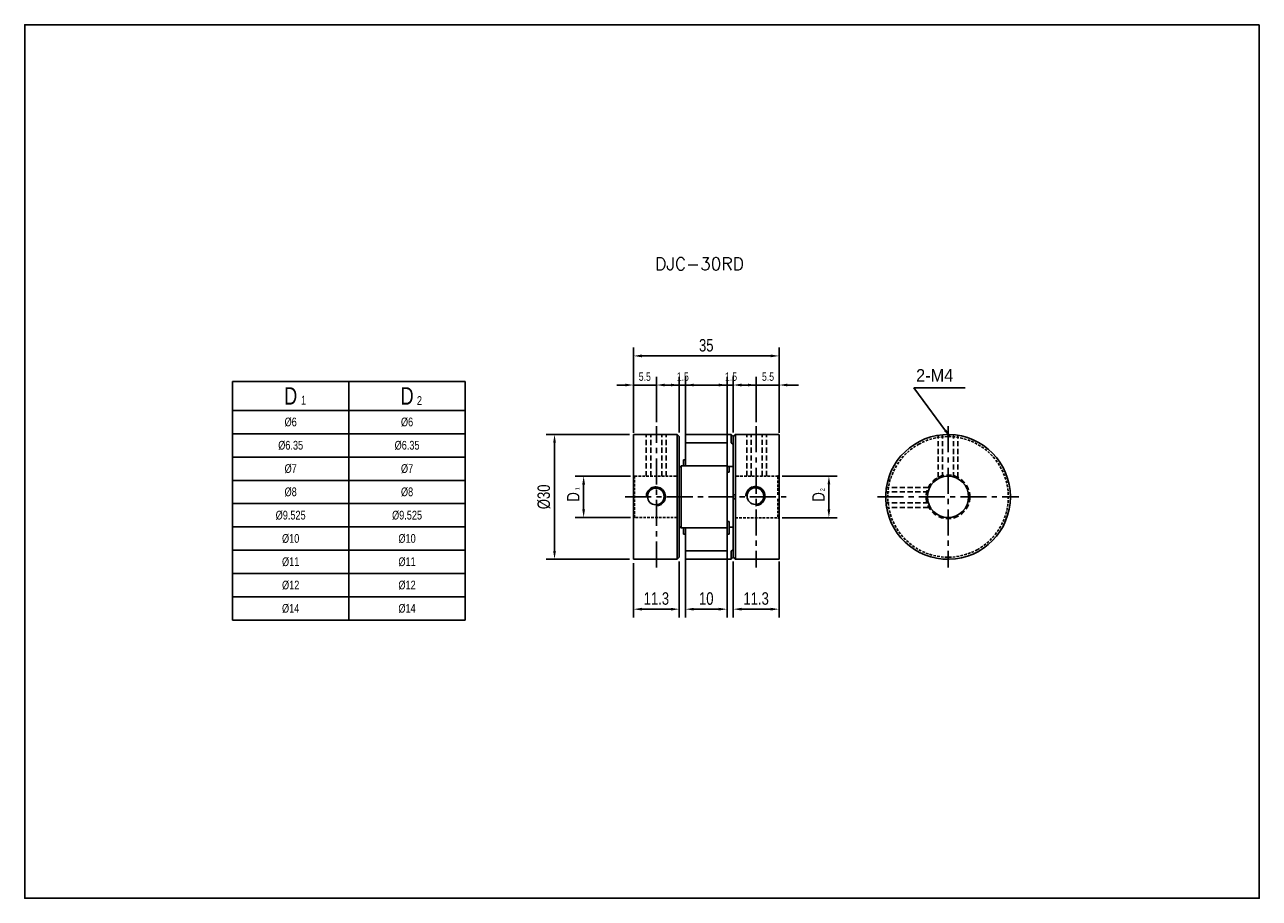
# Model space of a CAD drawing. Header units: millimetres. Extents: x 0 to 297, y 0 to 210.
import ezdxf

# ---------------------------------------------------------------- set-up
doc = ezdxf.new("R2010")
doc.units = ezdxf.units.MM
doc.header["$LTSCALE"] = 5
for name, pattern in [('CENTER', [2, 1.25, -0.25, 0.25, -0.25]), ('DASHED', [0.75, 0.5, -0.25]), ('HIDDEN', [0.375, 0.25, -0.125]), ('HIDDEN2', [0.1875, 0.125, -0.0625])]:
    doc.linetypes.add(name, pattern=pattern)
doc.layers.get('0').update_dxf_attribs({"linetype": 'CONTINUOUS'})
doc.layers.get('Defpoints').update_dxf_attribs({"linetype": 'CONTINUOUS'})
for name, color, linetype in [('BM', 2, 'CONTINUOUS'), ('CT', 1, 'CENTER'), ('D', 7, 'CONTINUOUS'), ('DIM', 7, 'CONTINUOUS'), ('HD', 4, 'DASHED')]:
    doc.layers.add(name, color=color, linetype=linetype)
doc.styles.add('H', font='txt.shx')
doc.styles.get("Standard").update_dxf_attribs({"font": 'Gulim.ttf', "width": 0.8, "height": 3})
doc.dimstyles.new('LIM', dxfattribs={"dimtxt": 2, "dimasz": 2, "dimexe": 2, "dimexo": 1, "dimgap": 1, "dimtad": 1, "dimdec": 3, "dimzin": 9, "dimdsep": 46, "dimtxsty": 'Standard', "dimcen": 3, "dimclrd": 1, "dimclre": 1, "dimadec": 0, "dimazin": 0, "dimtfac": 1, "dimtdec": 3, "dimtmove": 0, "dimatfit": 3, "dimfxl": 0, "dimtolj": 1, "dimtzin": 0, "dimarcsym": 0})

# ---------------------------------------------------------------- blocks, each defined once
blk = doc.blocks.new('*D7')
at = {"layer": 'Defpoints', "color": 0}
for p in [(168.96, 84.46), (158.96, 82.52), (168.96, 69.5)]:
    blk.add_point(p, dxfattribs=at)
at = {"layer": 'DIM', "color": 1, "lineweight": -2}
for p, q in [((168.96, 83.46), (168.96, 67.5)), ((158.96, 81.52), (158.96, 67.5)), ((160.96, 69.5), (166.96, 69.5))]:
    blk.add_line(p, q, dxfattribs=at)
at = {"layer": 'DIM', "color": 1}
for points in [[(160.96, 69.83), (160.96, 69.17), (158.96, 69.5)], [(166.96, 69.83), (166.96, 69.17), (168.96, 69.5)]]:
    blk.add_solid(points, dxfattribs=at)
at = {"layer": 'DIM', "color": 0, "insert": (163.96, 72.04), "char_height": 3, "attachment_point": 5}
blk.add_mtext('\\A1;10', dxfattribs=at)
blk = doc.blocks.new('*D8')
at = {"layer": 'Defpoints', "color": 0}
for p in [(181.46, 130.38), (146.46, 110.86), (181.46, 110.86)]:
    blk.add_point(p, dxfattribs=at)
at = {"layer": 'DIM', "color": 1, "lineweight": -2}
for p, q in [((146.46, 111.86), (146.46, 132.38)), ((181.46, 111.86), (181.46, 132.38)), ((148.46, 130.38), (179.46, 130.38))]:
    blk.add_line(p, q, dxfattribs=at)
at = {"layer": 'DIM', "color": 1}
for points in [[(148.46, 130.72), (148.46, 130.05), (146.46, 130.38)], [(179.46, 130.72), (179.46, 130.05), (181.46, 130.38)]]:
    blk.add_solid(points, dxfattribs=at)
at = {"layer": 'DIM', "color": 0, "insert": (163.96, 132.92), "char_height": 3, "attachment_point": 5}
blk.add_mtext('\\A1;35', dxfattribs=at)
blk = doc.blocks.new('*D9')
at = {"layer": 'Defpoints', "color": 0}
for p in [(146.46, 81.55), (157.46, 82), (157.46, 69.5)]:
    blk.add_point(p, dxfattribs=at)
at = {"layer": 'DIM', "color": 1, "lineweight": -2}
for p, q in [((146.46, 80.55), (146.46, 67.5)), ((157.46, 81), (157.46, 67.5)), ((148.46, 69.5), (155.46, 69.5))]:
    blk.add_line(p, q, dxfattribs=at)
at = {"layer": 'DIM', "color": 1}
for points in [[(148.46, 69.83), (148.46, 69.17), (146.46, 69.5)], [(155.46, 69.83), (155.46, 69.17), (157.46, 69.5)]]:
    blk.add_solid(points, dxfattribs=at)
at = {"layer": 'DIM', "color": 0, "insert": (151.96, 72.04), "char_height": 3, "attachment_point": 5}
blk.add_mtext('\\A1;11.3', dxfattribs=at)
blk = doc.blocks.new('*D10')
at = {"layer": 'Defpoints', "color": 0}
for p in [(146.51, 111.49), (127.46, 81.5), (146.51, 81.5)]:
    blk.add_point(p, dxfattribs=at)
at = {"layer": 'DIM', "color": 1, "lineweight": -2}
for p, q in [((145.51, 111.49), (125.46, 111.49)), ((127.46, 109.49), (127.46, 83.5)), ((145.51, 81.5), (125.46, 81.5))]:
    blk.add_line(p, q, dxfattribs=at)
at = {"layer": 'DIM', "color": 1}
for points in [[(127.13, 109.49), (127.79, 109.49), (127.46, 111.49)], [(127.13, 83.5), (127.79, 83.5), (127.46, 81.5)]]:
    blk.add_solid(points, dxfattribs=at)
at = {"layer": 'DIM', "color": 0, "insert": (124.92, 96.5), "char_height": 3, "attachment_point": 5, "rotation": 90}
blk.add_mtext('\\A1;%%C30', dxfattribs=at)
blk = doc.blocks.new('*D11')
at = {"layer": 'Defpoints', "color": 0}
for p in [(134.46, 101.47), (146.71, 101.47), (146.71, 91.52)]:
    blk.add_point(p, dxfattribs=at)
at = {"layer": 'DIM', "color": 1, "lineweight": -2}
for p, q in [((145.71, 101.47), (132.46, 101.47)), ((134.46, 93.52), (134.46, 99.47)), ((145.71, 91.52), (132.46, 91.52))]:
    blk.add_line(p, q, dxfattribs=at)
at = {"layer": 'DIM', "color": 1}
for points in [[(134.13, 99.47), (134.79, 99.47), (134.46, 101.47)], [(134.13, 93.52), (134.79, 93.52), (134.46, 91.52)]]:
    blk.add_solid(points, dxfattribs=at)
at = {"layer": 'DIM', "color": 0, "insert": (131.96, 96.49), "char_height": 3, "attachment_point": 5, "rotation": 90}
blk.add_mtext('\\A1;D', dxfattribs=at)
blk = doc.blocks.new('*D12')
at = {"layer": 'Defpoints', "color": 0}
for p in [(170.46, 81.99), (181.46, 81.99), (181.46, 69.5)]:
    blk.add_point(p, dxfattribs=at)
at = {"layer": 'DIM', "color": 1, "lineweight": -2}
for p, q in [((170.46, 80.99), (170.46, 67.5)), ((181.46, 80.99), (181.46, 67.5)), ((172.46, 69.5), (179.46, 69.5))]:
    blk.add_line(p, q, dxfattribs=at)
at = {"layer": 'DIM', "color": 1}
for points in [[(172.46, 69.83), (172.46, 69.17), (170.46, 69.5)], [(179.46, 69.83), (179.46, 69.17), (181.46, 69.5)]]:
    blk.add_solid(points, dxfattribs=at)
at = {"layer": 'DIM', "color": 0, "insert": (175.96, 72.04), "char_height": 3, "attachment_point": 5}
blk.add_mtext('\\A1;11.3', dxfattribs=at)
blk = doc.blocks.new('*D13')
at = {"layer": 'Defpoints', "color": 0}
for p in [(181.21, 101.49), (181.21, 91.49), (193.46, 91.49)]:
    blk.add_point(p, dxfattribs=at)
at = {"layer": 'DIM', "color": 1, "lineweight": -2}
for p, q in [((182.21, 101.49), (195.46, 101.49)), ((193.46, 99.49), (193.46, 93.49)), ((182.21, 91.49), (195.46, 91.49))]:
    blk.add_line(p, q, dxfattribs=at)
at = {"layer": 'DIM', "color": 1}
for points in [[(193.13, 99.49), (193.79, 99.49), (193.46, 101.49)], [(193.13, 93.49), (193.79, 93.49), (193.46, 91.49)]]:
    blk.add_solid(points, dxfattribs=at)
at = {"layer": 'DIM', "color": 0, "insert": (190.96, 96.49), "char_height": 3, "attachment_point": 5, "rotation": 90}
blk.add_mtext('\\A1;D', dxfattribs=at)

msp = doc.modelspace()

# ---------------------------------------------------------------- linework, layer by layer
for p, q in [((49.9827, 124.2664), (49.9827, 66.8664)), ((49.9827, 124.2664), (105.9827, 124.2664)), ((105.9827, 124.2664), (105.9827, 66.8664)), ((49.9827, 66.8664), (105.9827, 66.8664))]:
    msp.add_line(p, q)
at = {"color": 4}
for p, q in [((77.9827, 124.2664), (77.9827, 66.8664)), ((49.9827, 117.2664), (105.9827, 117.2664))]:
    msp.add_line(p, q, dxfattribs=at)
at = {"color": 1}
for p, q in [((49.9827, 111.6664), (105.9827, 111.6664)), ((49.9827, 106.0664), (105.9827, 106.0664)), ((49.9827, 100.4664), (105.9827, 100.4664)), ((49.9827, 94.8664), (105.9827, 94.8664)), ((49.9827, 89.2664), (105.9827, 89.2664)), ((49.9827, 83.6664), (105.9827, 83.6664)), ((49.9827, 78.0664), (105.9827, 78.0664)), ((49.9827, 72.4664), (105.9827, 72.4664))]:
    msp.add_line(p, q, dxfattribs=at)
msp.add_lwpolyline([(297, 210), (0, 210), (0, 0), (297, 0)], close=True)
at = {"layer": 'BM', "linetype": 'Continuous'}
for p, q in [((146.4596, 111.4433), (146.4596, 81.5517)), ((156.9596, 111.4933), (146.5096, 111.4933)), ((156.9596, 81.5016), (156.9596, 111.4933)), ((157.4596, 110.9933), (156.9596, 111.4933)), ((157.4596, 103.5016), (157.4596, 110.9933)), ((158.9596, 109.4834), (158.9596, 111.4433)), ((169.9596, 111.4933), (159.0096, 111.4933)), ((169.9596, 109.5268), (169.9596, 111.4933)), ((170.4596, 110.9933), (169.9596, 111.4933)), ((170.9596, 111.4933), (170.4596, 110.9933)), ((170.4596, 109.1871), (170.4596, 110.9933)), ((170.9596, 111.4933), (170.9596, 96.9933)), ((181.4096, 111.4933), (170.9596, 111.4933)), ((181.4596, 96.9933), (181.4596, 111.4433)), ((158.9596, 109.4259), (158.9596, 109.4834)), ((158.9596, 103.9933), (158.9596, 109.4259)), ((168.9096, 109.4759), (159.0096, 109.4759)), ((168.9596, 109.4259), (168.9596, 103.9933)), ((170.4596, 109.1871), (170.0346, 109.4402)), ((170.4596, 96.9933), (170.4596, 109.1871)), ((158.9596, 105.4249), (158.4596, 105.4249)), ((158.4596, 105.4249), (158.4596, 103.9433)), ((158.9596, 103.9433), (158.9596, 103.9933)), ((168.9596, 103.9933), (168.9596, 103.8933)), ((157.8847, 103.9185), (157.4596, 103.5016)), ((157.4596, 103.5016), (157.4596, 89.485)), ((168.9096, 103.9433), (157.9339, 103.9433)), ((157.9596, 103.918), (157.9596, 89.0685)), ((168.9596, 103.8933), (168.9596, 89.0933)), ((168.9596, 103.7631), (170.4596, 103.7631)), ((168.9596, 102.4249), (169.4596, 102.4249)), ((169.4596, 102.4249), (169.4596, 103.7631)), ((170.9596, 96.9933), (170.4596, 96.9933)), ((170.4596, 95.9933), (170.4596, 96.9933)), ((170.4596, 83.7995), (170.4596, 95.9933)), ((170.4596, 95.9933), (170.9596, 95.9933)), ((170.9596, 95.9933), (170.9596, 96.9933)), ((170.9596, 95.9933), (170.9596, 81.4933)), ((181.4596, 96.9933), (181.4096, 96.9933)), ((181.4096, 95.9933), (181.4596, 95.9933)), ((181.4596, 96.9933), (181.4596, 95.9933)), ((181.4596, 81.5433), (181.4596, 95.9933)), ((207.1813, 96.9933), (207.1313, 96.9933)), ((207.1313, 95.9933), (207.1813, 95.9933)), ((157.4596, 89.485), (157.4596, 82.0019)), ((157.4596, 89.485), (157.8847, 89.068)), ((169.4596, 90.5617), (168.9596, 90.5617)), ((169.4596, 90.5617), (169.4596, 87.5617)), ((170.4596, 89.2235), (169.4596, 89.2235)), ((157.934, 89.0433), (168.9096, 89.0433)), ((158.4596, 87.5617), (158.4596, 89.0433)), ((158.4596, 87.5617), (158.9596, 87.5617)), ((158.9596, 88.9933), (158.9596, 89.0433)), ((158.9596, 83.5607), (158.9596, 88.9933)), ((168.9596, 89.0933), (168.9596, 88.9933)), ((168.9596, 88.9933), (168.9596, 83.5607)), ((168.9596, 87.5617), (169.4596, 87.5617)), ((158.9596, 83.5032), (158.9596, 83.5607)), ((158.9596, 83.5032), (158.9596, 81.5433)), ((159.0096, 83.5107), (168.9096, 83.5107)), ((169.9596, 83.4598), (169.9596, 81.4933)), ((170.4596, 83.7995), (170.0346, 83.5464)), ((170.4596, 83.7995), (170.4596, 81.9933)), ((156.9596, 81.5016), (146.5096, 81.5016)), ((157.4596, 82.0019), (156.9596, 81.5016)), ((159.0096, 81.4933), (169.9596, 81.4933)), ((169.9596, 81.4933), (170.4596, 81.9933)), ((170.4596, 81.9933), (170.9596, 81.4933)), ((170.9596, 81.4933), (181.4096, 81.4933))]:
    msp.add_line(p, q, dxfattribs=at)
at = {"layer": 'BM', "linetype": 'HIDDEN2'}
for p, q in [((170.0346, 109.4402), (170.4596, 109.1871)), ((157.4596, 94.6555), (157.4596, 98.331)), ((157.9339, 89.0433), (157.934, 89.0433))]:
    msp.add_line(p, q, dxfattribs=at)
at = {"layer": 'BM', "linetype": 'Continuous'}
for centre in [(151.8257, 96.5978), (175.7756, 96.68)]:
    msp.add_circle(centre, 2, dxfattribs=at)
for centre, radius, start, end in [((146.5096, 111.4433), 0.05, 90, 180), ((159.0096, 111.4433), 0.05, 90, 180), ((181.4096, 111.4433), 0.05, 0, 90), ((222.123, 96.4933), 15, 181.910213, 178.089787), ((159.0096, 109.4259), 0.05, 90, 180), ((168.9096, 109.4259), 0.05, 0, 90), ((168.9096, 103.8933), 0.05, 0, 90), ((222.123, 96.4933), 15, 178.089552, 181.910213), ((168.9096, 89.0933), 0.05, 270, 0), ((159.0096, 83.5607), 0.05, 180, 270), ((168.9096, 83.5607), 0.05, 270, 0), ((170.1187, 83.3978), 0.1707, 119.535467, 158.723993), ((146.5096, 81.5516), 0.05, 179.98347, 269.984575), ((159.0096, 81.5433), 0.05, 180, 270), ((181.4096, 81.5433), 0.05, 270, 0)]:
    msp.add_arc(centre, radius, start, end, dxfattribs=at)
at = {"layer": 'BM', "color": 1, "linetype": 'Continuous'}
for centre in [(151.8257, 96.5978), (175.7756, 96.68)]:
    msp.add_arc(centre, 2.3, 270, 180.629192, dxfattribs=at)
at = {"layer": 'BM', "linetype": 'HIDDEN2'}
for centre, start, end in [((151.8257, 96.5978), 87.356565, 91.340037), ((175.7756, 96.68), 87.356565, 91.340037), ((151.8257, 96.5978), 0, 7.154368), ((151.8257, 96.5978), 355.821896, 0), ((175.7756, 96.68), 0, 7.154368), ((175.7756, 96.68), 355.821896, 0)]:
    msp.add_arc(centre, 2, start, end, dxfattribs=at)
at = {"layer": 'BM', "linetype": 'Continuous'}
for points, knots in [([(169.9596, 109.5268), (169.9596, 109.5246), (169.9602, 109.5219), (169.9614, 109.5188), (169.9625, 109.5158), (169.9641, 109.5125), (169.9661, 109.5091), (169.9688, 109.5043), (169.9722, 109.4992), (169.9759, 109.4943), (169.9811, 109.4875), (169.9869, 109.4808), (169.9928, 109.4747), (170.0002, 109.4668), (170.0081, 109.4596), (170.0158, 109.4534), (170.0222, 109.4482), (170.0286, 109.4437), (170.0346, 109.4402)], [0, 0, 0, 0, 0.10141192, 0.10141192, 0.10141192, 0.20199381, 0.20199381, 0.20199381, 0.34420693, 0.34420693, 0.34420693, 0.54198248, 0.54198248, 0.54198248, 0.79214197, 0.79214197, 0.79214197, 1, 1, 1, 1]), ([(157.9596, 103.918), (157.9596, 103.9219), (157.959, 103.9255), (157.9579, 103.9286), (157.9568, 103.9316), (157.9551, 103.9342), (157.9532, 103.9362), (157.9505, 103.9391), (157.947, 103.941), (157.9433, 103.9421), (157.9382, 103.9436), (157.9324, 103.9436), (157.9265, 103.9425), (157.919, 103.9411), (157.9111, 103.9379), (157.9034, 103.9333), (157.897, 103.9294), (157.8906, 103.9245), (157.8847, 103.9185)], [0, 0, 0, 0, 0.10141192, 0.10141192, 0.10141192, 0.20199381, 0.20199381, 0.20199381, 0.34420693, 0.34420693, 0.34420693, 0.54198248, 0.54198248, 0.54198248, 0.79214197, 0.79214197, 0.79214197, 1, 1, 1, 1]), ([(157.8847, 89.068), (157.8902, 89.0626), (157.8961, 89.0579), (157.902, 89.0542), (157.9092, 89.0497), (157.9166, 89.0464), (157.9236, 89.0447), (157.9298, 89.0432), (157.9359, 89.0428), (157.9413, 89.044), (157.9452, 89.0448), (157.9488, 89.0465), (157.9518, 89.049), (157.9541, 89.051), (157.9561, 89.0537), (157.9574, 89.0569), (157.9586, 89.0596), (157.9593, 89.0628), (157.9596, 89.0662), (157.9596, 89.067), (157.9596, 89.0678), (157.9596, 89.0685)], [0, 0, 0, 0, 0.19255311, 0.19255311, 0.19255311, 0.4259648, 0.4259648, 0.4259648, 0.6305867, 0.6305867, 0.6305867, 0.77449031, 0.77449031, 0.77449031, 0.88565314, 0.88565314, 0.88565314, 0.97988904, 0.97988904, 0.97988904, 1, 1, 1, 1])]:
    msp.add_open_spline(points, degree=3, knots=knots, dxfattribs=at)
at = {"layer": 'CT'}
for p, q in [((151.9596, 79.5016), (151.9596, 113.4933)), ((175.9596, 113.4933), (175.9596, 79.4933)), ((222.123, 113.4933), (222.123, 79.4933)), ((144.4596, 96.4975), (183.4596, 96.4933)), ((205.123, 96.4933), (239.123, 96.4933))]:
    msp.add_line(p, q, dxfattribs=at)
at = {"layer": 'D', "color": 1, "linetype": 'HIDDEN'}
for p, q in [((149.5401, 101.4622), (149.5401, 111.5549)), ((154.3254, 101.4622), (154.3254, 111.5549)), ((173.6889, 101.4769), (173.6889, 111.5696)), ((178.4742, 101.4769), (178.4742, 111.5696)), ((219.72, 101.1708), (219.72, 111.2635)), ((224.5054, 101.1708), (224.5054, 111.2635)), ((217.3668, 98.7647), (207.274, 98.7647)), ((217.3668, 93.9794), (207.274, 93.9794))]:
    msp.add_line(p, q, dxfattribs=at)
at = {"layer": 'D', "color": 2, "linetype": 'HIDDEN'}
for p, q in [((150.6035, 101.4622), (150.6035, 111.5549)), ((153.262, 101.4622), (153.262, 111.5549)), ((174.7523, 101.4769), (174.7523, 111.5696)), ((177.4108, 101.4769), (177.4108, 111.5696)), ((220.7834, 101.1708), (220.7834, 111.2635)), ((223.442, 101.1708), (223.442, 111.2635)), ((217.3668, 97.7013), (207.274, 97.7013)), ((217.3668, 95.0428), (207.274, 95.0428))]:
    msp.add_line(p, q, dxfattribs=at)
msp.add_circle((222.1166, 96.5011), 5.2531, dxfattribs=at)
at = {"layer": 'D', "color": 2}
msp.add_circle((222.1166, 96.5011), 4.9637, dxfattribs=at)
at = {"layer": 'DIM', "color": 1}
for p, q in [((146.4596, 112.4433), (146.4596, 125.383)), ((151.9596, 114.4933), (151.9596, 125.383)), ((157.4596, 111.9933), (157.4596, 125.383)), ((158.9596, 107.7096), (158.9596, 125.383)), ((168.9596, 107.7096), (168.9596, 125.383)), ((170.4596, 111.9933), (170.4596, 125.383)), ((175.9596, 114.4933), (175.9596, 125.383)), ((181.4596, 112.4433), (181.4596, 125.383)), ((144.4596, 123.383), (142.4596, 123.383)), ((146.4596, 123.383), (151.9596, 123.383)), ((155.4596, 123.383), (153.4596, 123.383)), ((153.9596, 123.383), (162.1501, 123.383)), ((157.4596, 123.383), (158.9596, 123.383)), ((160.9596, 123.383), (168.8644, 123.383)), ((166.9596, 123.383), (164.9596, 123.383)), ((168.9596, 123.383), (170.4596, 123.383)), ((173.9596, 123.383), (171.9596, 123.383)), ((172.4596, 123.383), (180.3644, 123.383)), ((175.9596, 123.383), (181.4596, 123.383)), ((183.4596, 123.383), (186.134, 123.383))]:
    msp.add_line(p, q, dxfattribs=at)
for points in [[(144.4596, 123.7163), (144.4596, 123.0496), (146.4596, 123.383)], [(153.9596, 123.7163), (153.9596, 123.0496), (151.9596, 123.383)], [(155.4596, 123.7163), (155.4596, 123.0496), (157.4596, 123.383)], [(160.9596, 123.7163), (160.9596, 123.0496), (158.9596, 123.383)], [(166.9596, 123.7163), (166.9596, 123.0496), (168.9596, 123.383)], [(172.4596, 123.7163), (172.4596, 123.0496), (170.4596, 123.383)], [(173.9596, 123.7163), (173.9596, 123.0496), (175.9596, 123.383)], [(183.4596, 123.7163), (183.4596, 123.0496), (181.4596, 123.383)]]:
    msp.add_solid(points, dxfattribs=at)
at = {"layer": 'HD', "linetype": 'HIDDEN2'}
for p, q in [((146.7096, 101.4682), (146.4596, 101.7194)), ((146.7096, 91.5184), (146.7096, 101.4682)), ((146.7096, 101.4682), (156.9596, 101.4682)), ((181.2096, 101.4933), (170.9596, 101.4933)), ((181.4596, 101.7433), (181.2096, 101.4933)), ((181.2096, 96.9933), (181.2096, 101.4933)), ((207.8688, 101.1674), (207.8688, 100.4933)), ((181.2096, 95.9933), (181.2096, 91.4933)), ((146.4596, 91.2672), (146.7096, 91.5184)), ((156.9596, 91.5184), (146.7096, 91.5184)), ((170.9596, 91.4933), (181.2096, 91.4933)), ((181.2096, 91.4933), (181.4596, 91.2433))]:
    msp.add_line(p, q, dxfattribs=at)
for start, end in [(61.096665, 118.903335), (118.903335, 178.023892), (298.903335, 61.096665), (178.023892, 181.976108), (181.976108, 241.096665), (241.096665, 298.903335)]:
    msp.add_arc((222.123, 96.4933), 14.5, start, end, dxfattribs=at)

# ---------------------------------------------------------------- texts
at = {"color": 0}
for s, insert, char_height, width, attachment_point in [('D', (63.9827, 120.7664), 4.2, 28, 5), ('D', (91.9827, 120.7664), 4.2, 28, 5), ('1', (66.4785, 120.7913), 2.1, 6.3, 1), ('2', (94.3489, 120.7108), 2.1, 3.36, 1), ('%%c6', (63.9827, 114.4664), 2.1, 28, 5), ('%%c6', (91.9827, 114.4664), 2.1, 28, 5), ('%%c6.35', (63.9827, 108.8664), 2.1, 28, 5), ('%%c6.35', (91.9827, 108.8664), 2.1, 28, 5), ('%%c7', (63.9827, 103.2664), 2.1, 28, 5), ('%%c7', (91.9827, 103.2664), 2.1, 28, 5), ('%%c8', (63.9827, 97.6664), 2.1, 28, 5), ('%%c8', (91.9827, 97.6664), 2.1, 28, 5), ('%%c9.525', (63.9827, 92.0664), 2.1, 28, 5), ('%%c9.525', (91.9827, 92.0664), 2.1, 28, 5), ('%%c10', (63.9827, 86.4664), 2.1, 28, 5), ('%%c10', (91.9827, 86.4664), 2.1, 28, 5), ('%%c11', (63.9827, 80.8664), 2.1, 28, 5), ('%%c11', (91.9827, 80.8664), 2.1, 28, 5), ('%%c12', (63.9827, 75.2664), 2.1, 28, 5), ('%%c12', (91.9827, 75.2664), 2.1, 28, 5), ('%%c14', (63.9827, 69.6664), 2.1, 28, 5), ('%%c14', (91.9827, 69.6664), 2.1, 28, 5)]:
    msp.add_mtext(s, dxfattribs=dict(at, insert=insert, char_height=char_height, width=width, attachment_point=attachment_point))
at = {"layer": 'D', "insert": (151.6688, 154.0219), "char_height": 3, "attachment_point": 1, "style": 'H'}
msp.add_mtext('DJC-30RD', dxfattribs=at)
at = {"layer": 'DIM'}
msp.add_text('2-M4', height=3, dxfattribs=at).set_placement((214.4325, 124.2001))
at = {"layer": 'DIM', "char_height": 2, "attachment_point": 5}
for s, insert in [('\\A1;5.5', (149.175, 125.383)), ('\\A1;1.5', (158.3221, 125.383)), ('\\A1;1.5', (169.9165, 125.383)), ('\\A1;5.5', (178.8126, 125.383))]:
    msp.add_mtext(s, dxfattribs=dict(at, insert=insert))
at = {"layer": 'DIM', "char_height": 1, "attachment_point": 1, "rotation": 90}
for s, insert, width in [('1', (132.4441, 98.0938), 16.4), ('2', (191.4267, 97.8629), 5.6)]:
    msp.add_mtext(s, dxfattribs=dict(at, insert=insert, width=width))

# ---------------------------------------------------------------- dimensions: what is measured, and where the dimension line sits
at = {"layer": 'DIM'}
for base, p1, p2, picture, middle in [((181.4596, 130.383), (146.4596, 110.8622), (181.4596, 110.8622), '*D8', (163.9596, 132.9209)), ((168.9596, 69.5016), (158.9596, 82.5232), (168.9596, 84.4628), '*D7', (163.9596, 72.0436))]:
    dim = msp.add_linear_dim(base=base, p1=p1, p2=p2, dimstyle='LIM', dxfattribs=at)
    dim.commit()
    dim.dimension.update_dxf_attribs({"geometry": picture, "text_midpoint": middle})
for base, p1, p2, text, picture, middle in [((127.4596, 81.5016), (146.5096, 111.4933), (146.5096, 81.5016), '%%C30', '*D10', (124.9217, 96.4975)), ((134.4596, 101.4682), (146.7096, 91.5184), (146.7096, 101.4682), 'D', '*D11', (131.9576, 96.4933)), ((193.4596, 91.4933), (181.2096, 101.4933), (181.2096, 91.4933), 'D', '*D13', (190.9576, 96.4933))]:
    dim = msp.add_linear_dim(base=base, p1=p1, p2=p2, angle=90, text=text, dimstyle='LIM', dxfattribs=at)
    dim.commit()
    dim.dimension.update_dxf_attribs({"geometry": picture, "text_midpoint": middle})
for base, p1, p2, picture, middle in [((157.4596, 69.5016), (146.4596, 81.5517), (157.4596, 82.0019), '*D9', (151.9596, 72.0436)), ((181.4596, 69.5016), (170.4596, 81.9933), (181.4596, 81.9933), '*D12', (175.9596, 72.0436))]:
    dim = msp.add_linear_dim(base=base, p1=p1, p2=p2, text='11.3', dimstyle='LIM', dxfattribs=at)
    dim.commit()
    dim.dimension.update_dxf_attribs({"geometry": picture, "text_midpoint": middle})

# ---------------------------------------------------------------- leaders
msp.add_leader([(222.6621, 110.8557), (213.8702, 122.7124), (226.2251, 122.7124)], dimstyle='LIM', override={"dimgap": 1, "dimtad": 0}, dxfattribs=at)

doc.saveas('drawing.dxf')
